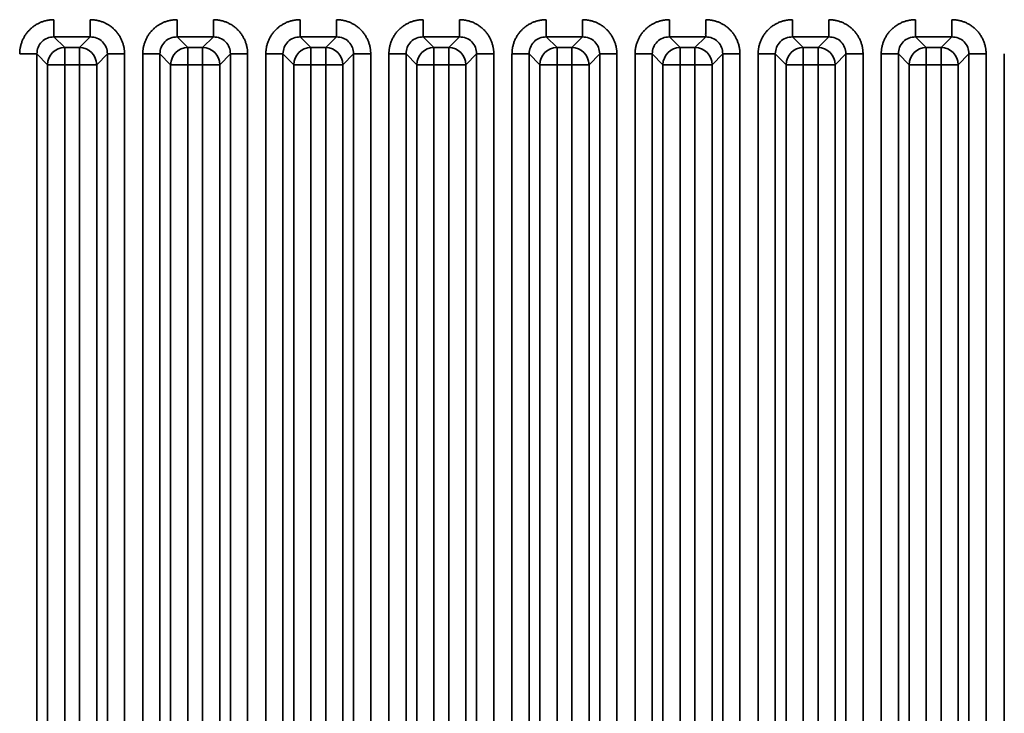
# Model space of a CAD drawing. Header units: millimetres. Extents: x 31 to 1647, y 187 to 975.
# Tile 112 of 151: x 1274 to 1314, y 662 to 690. Entities that reach past the tile are written whole.
import ezdxf

# ---------------------------------------------------------------- set-up
doc = ezdxf.new("R2010")
doc.units = ezdxf.units.MM
doc.layers.add('1', color=7, linetype='Continuous', true_color=0xffffff)
doc.styles.add('kanji2', font='simplex.shx', dxfattribs={"bigfont": 'bigfont.shx'})
doc.dimstyles.get("Standard").update_dxf_attribs({"dimtxt": 0.18, "dimasz": 0.18, "dimexe": 0.18, "dimexo": 0.0625, "dimgap": 0.09, "dimtad": 0, "dimtih": 1, "dimtoh": 1, "dimdec": 4, "dimzin": 0, "dimdsep": 46, "dimtxsty": 'Standard', "dimcen": 0.09, "dimadec": 0, "dimazin": 0, "dimtfac": 1, "dimtdec": 4, "dimtofl": 0, "dimtmove": 0, "dimatfit": 3, "dimfxl": 1, "dimtolj": 1, "dimtzin": 0, "dimarcsym": 0})

# ---------------------------------------------------------------- blocks, each defined once
blk = doc.blocks.new('_U13')
at = {"layer": '1', "color": 146, "lineweight": 13}
for p, q in [((1160.14034, 489.863674), (1160.14034, 794.404317)), ((1501.572678, 489.784801), (1501.572678, 794.404317)), ((1160.14034, 792.404317), (1163.140337, 793.208165)), ((1501.572678, 792.404317), (1498.572675, 793.208165)), ((1160.14034, 792.404317), (1501.572678, 792.404317)), ((1160.14034, 792.404317), (1163.140342, 791.600469)), ((1501.572678, 792.404317), (1498.572681, 791.600469))]:
    blk.add_line(p, q, dxfattribs=at)
at = {"layer": '1', "color": 146, "linetype": 'Continuous', "lineweight": 13, "insert": (1324.478493, 792.170809), "char_height": 3, "attachment_point": 7, "line_spacing_factor": 0.63253, "style": 'kanji2'}
blk.add_mtext('\\W0.9183;341.4', dxfattribs=at)
blk = doc.blocks.new('_Open')
at = {"color": 0, "linetype": 'ByBlock', "lineweight": -2}
for p, q in [((-1, 0.166667), (0, 0)), ((-1, -0.166667), (0, 0)), ((0, 0), (-1, 0))]:
    blk.add_line(p, q, dxfattribs=at)
blk = doc.blocks.new('_U14')
at = {"layer": '1', "color": 146, "lineweight": 13}
for p, q in [((1042.396509, 415.784238), (1042.396509, 818.404317)), ((1619.316509, 415.784238), (1619.316509, 818.404317)), ((1042.396509, 816.404317), (1045.396506, 817.208165)), ((1619.316509, 816.404317), (1616.316506, 817.208165)), ((1042.396509, 816.404317), (1619.316509, 816.404317)), ((1042.396509, 816.404317), (1045.396512, 815.600469)), ((1619.316509, 816.404317), (1616.316512, 815.600469))]:
    blk.add_line(p, q, dxfattribs=at)
at = {"layer": '1', "color": 146, "linetype": 'Continuous', "lineweight": 13, "insert": (1324.478493, 816.170809), "char_height": 3, "attachment_point": 7, "line_spacing_factor": 0.63253, "style": 'kanji2'}
blk.add_mtext('\\W0.9303;576.9', dxfattribs=at)
blk = doc.blocks.new('_U28')
at = {"layer": '1', "color": 146, "lineweight": 13}
for p, q in [((1619.316509, 703.864238), (966.892589, 703.864238)), ((968.892589, 703.864238), (968.088741, 700.864235)), ((968.892589, 703.864238), (968.892589, 415.784238)), ((968.892589, 703.864238), (969.696437, 700.864241)), ((968.892589, 415.784238), (968.088741, 418.784235)), ((968.892589, 415.784238), (969.696437, 418.784241)), ((1619.316509, 415.784238), (966.892589, 415.784238))]:
    blk.add_line(p, q, dxfattribs=at)
at = {"layer": '1', "color": 146, "linetype": 'Continuous', "lineweight": 13, "insert": (969.420097, 553.422222), "char_height": 3, "attachment_point": 7, "rotation": 90, "line_spacing_factor": 0.63253, "style": 'kanji2'}
blk.add_mtext('\\W0.9631;288.1', dxfattribs=at)

msp = doc.modelspace()

# ---------------------------------------------------------------- linework, layer by layer
at = {"layer": '1', "color": 18, "linetype": 'Continuous', "lineweight": 35}
for p, q in [((1275.1186, 689.3584), (1275.5544, 688.9226)), ((1276.5945, 689.3584), (1275.1186, 689.3584)), ((1276.1587, 688.9226), (1276.5945, 689.3584)), ((1280.1186, 689.3584), (1280.5544, 688.9226)), ((1281.5945, 689.3584), (1280.1186, 689.3584)), ((1281.1587, 688.9226), (1281.5945, 689.3584)), ((1285.1186, 689.3584), (1285.5544, 688.9226)), ((1286.5945, 689.3584), (1285.1186, 689.3584)), ((1286.1587, 688.9226), (1286.5945, 689.3584)), ((1290.1186, 689.3584), (1290.5544, 688.9226)), ((1291.5945, 689.3584), (1290.1186, 689.3584)), ((1291.1587, 688.9226), (1291.5945, 689.3584)), ((1295.1186, 689.3584), (1295.5544, 688.9226)), ((1296.5945, 689.3584), (1295.1186, 689.3584)), ((1296.1587, 688.9226), (1296.5945, 689.3584)), ((1300.1186, 689.3584), (1300.5544, 688.9226)), ((1301.5945, 689.3584), (1300.1186, 689.3584)), ((1301.1587, 688.9226), (1301.5945, 689.3584)), ((1305.1186, 689.3584), (1305.5544, 688.9226)), ((1306.5945, 689.3584), (1305.1186, 689.3584)), ((1306.1587, 688.9226), (1306.5945, 689.3584)), ((1310.1186, 689.3584), (1310.5544, 688.9226)), ((1311.5945, 689.3584), (1310.1186, 689.3584)), ((1311.1587, 688.9226), (1311.5945, 689.3584)), ((1275.5544, 688.9226), (1275.5544, 688.2264)), ((1275.5544, 688.9226), (1276.1587, 688.9226)), ((1276.1587, 688.9226), (1276.1587, 688.2264)), ((1280.5544, 688.9226), (1280.5544, 688.2264)), ((1280.5544, 688.9226), (1281.1587, 688.9226)), ((1281.1587, 688.9226), (1281.1587, 688.2264)), ((1285.5544, 688.9226), (1285.5544, 688.2264)), ((1285.5544, 688.9226), (1286.1587, 688.9226)), ((1286.1587, 688.9226), (1286.1587, 688.2264)), ((1290.5544, 688.9226), (1290.5544, 688.2264)), ((1290.5544, 688.9226), (1291.1587, 688.9226)), ((1291.1587, 688.9226), (1291.1587, 688.2264)), ((1295.5544, 688.9226), (1295.5544, 688.2264)), ((1295.5544, 688.9226), (1296.1587, 688.9226)), ((1296.1587, 688.9226), (1296.1587, 688.2264)), ((1300.5544, 688.9226), (1300.5544, 688.2264)), ((1300.5544, 688.9226), (1301.1587, 688.9226)), ((1301.1587, 688.9226), (1301.1587, 688.2264)), ((1305.5544, 688.9226), (1305.5544, 688.2264)), ((1305.5544, 688.9226), (1306.1587, 688.9226)), ((1306.1587, 688.9226), (1306.1587, 688.2264)), ((1310.5544, 688.9226), (1310.5544, 688.2264)), ((1310.5544, 688.9226), (1311.1587, 688.9226)), ((1311.1587, 688.9226), (1311.1587, 688.2264)), ((1274.8582, 688.2264), (1274.4224, 688.6622)), ((1274.4224, 688.6622), (1274.4224, 446.5863)), ((1277.2906, 688.6622), (1276.8548, 688.2264)), ((1277.2906, 446.5863), (1277.2906, 688.6622)), ((1277.9868, 688.6622), (1277.9868, 446.5863)), ((1278.7262, 446.5863), (1278.7262, 688.6622)), ((1279.8582, 688.2264), (1279.4224, 688.6622)), ((1279.4224, 688.6622), (1279.4224, 446.5863)), ((1282.2906, 688.6622), (1281.8548, 688.2264)), ((1282.2906, 446.5863), (1282.2906, 688.6622)), ((1282.9868, 688.6622), (1282.9868, 446.5863)), ((1283.7262, 446.5863), (1283.7262, 688.6622)), ((1284.8582, 688.2264), (1284.4224, 688.6622)), ((1284.4224, 688.6622), (1284.4224, 446.5863)), ((1287.2906, 688.6622), (1286.8548, 688.2264)), ((1287.2906, 446.5863), (1287.2906, 688.6622)), ((1287.9868, 688.6622), (1287.9868, 446.5863)), ((1288.7262, 446.5863), (1288.7262, 688.6622)), ((1289.8582, 688.2264), (1289.4224, 688.6622)), ((1289.4224, 688.6622), (1289.4224, 446.5863)), ((1292.2906, 688.6622), (1291.8548, 688.2264)), ((1292.2906, 446.5863), (1292.2906, 688.6622)), ((1292.9868, 688.6622), (1292.9868, 446.5863)), ((1293.7262, 446.5863), (1293.7262, 688.6622)), ((1294.8582, 688.2264), (1294.4224, 688.6622)), ((1294.4224, 688.6622), (1294.4224, 446.5863)), ((1297.2906, 688.6622), (1296.8548, 688.2264)), ((1297.2906, 446.5863), (1297.2906, 688.6622)), ((1297.9868, 688.6622), (1297.9868, 446.5863)), ((1298.7262, 647.9183), (1298.7262, 688.6622)), ((1299.8582, 688.2264), (1299.4224, 688.6622)), ((1299.4224, 688.6622), (1299.4224, 647.9183)), ((1302.2906, 688.6622), (1301.8548, 688.2264)), ((1302.2906, 647.9168), (1302.2906, 688.6622)), ((1302.9868, 688.6622), (1302.9868, 647.9168)), ((1303.7262, 647.9131), (1303.7262, 688.6622)), ((1304.8582, 688.2264), (1304.4224, 688.6622)), ((1304.4224, 688.6622), (1304.4224, 647.9131)), ((1307.2906, 688.6622), (1306.8548, 688.2264)), ((1307.2906, 647.9116), (1307.2906, 688.6622)), ((1307.9868, 688.6622), (1307.9868, 647.9116)), ((1308.7262, 647.9079), (1308.7262, 688.6622)), ((1309.8582, 688.2264), (1309.4224, 688.6622)), ((1309.4224, 688.6622), (1309.4224, 647.9079)), ((1312.2906, 688.6622), (1311.8548, 688.2264)), ((1312.2906, 647.9064), (1312.2906, 688.6622)), ((1312.9868, 688.6622), (1312.9868, 647.9064)), ((1313.7262, 647.9027), (1313.7262, 688.6622)), ((1275.5544, 688.2264), (1274.8582, 688.2264)), ((1274.8582, 447.0221), (1274.8582, 688.2264)), ((1275.5544, 688.2264), (1275.5544, 447.0221)), ((1276.1587, 688.2264), (1275.5544, 688.2264)), ((1276.1587, 447.0221), (1276.1587, 688.2264)), ((1276.8548, 688.2264), (1276.1587, 688.2264)), ((1276.8548, 688.2264), (1276.8548, 447.0221)), ((1280.5544, 688.2264), (1279.8582, 688.2264)), ((1279.8582, 447.0221), (1279.8582, 688.2264)), ((1280.5544, 688.2264), (1280.5544, 447.0221)), ((1281.1587, 688.2264), (1280.5544, 688.2264)), ((1281.1587, 447.0221), (1281.1587, 688.2264)), ((1281.8548, 688.2264), (1281.1587, 688.2264)), ((1281.8548, 688.2264), (1281.8548, 447.0221)), ((1285.5544, 688.2264), (1284.8582, 688.2264)), ((1284.8582, 447.0221), (1284.8582, 688.2264)), ((1285.5544, 688.2264), (1285.5544, 447.0221)), ((1286.1587, 688.2264), (1285.5544, 688.2264)), ((1286.8548, 688.2264), (1286.1587, 688.2264)), ((1286.1587, 447.0221), (1286.1587, 688.2264)), ((1286.8548, 688.2264), (1286.8548, 447.0221)), ((1290.5544, 688.2264), (1289.8582, 688.2264)), ((1289.8582, 447.0221), (1289.8582, 688.2264)), ((1290.5544, 688.2264), (1290.5544, 447.0221)), ((1291.1587, 688.2264), (1290.5544, 688.2264)), ((1291.8548, 688.2264), (1291.1587, 688.2264)), ((1291.1587, 447.0221), (1291.1587, 688.2264)), ((1291.8548, 688.2264), (1291.8548, 447.0221)), ((1295.5544, 688.2264), (1294.8582, 688.2264)), ((1294.8582, 447.0221), (1294.8582, 688.2264)), ((1295.5544, 688.2264), (1295.5544, 447.0221)), ((1296.1587, 688.2264), (1295.5544, 688.2264)), ((1296.8548, 688.2264), (1296.1587, 688.2264)), ((1296.1587, 447.0221), (1296.1587, 688.2264)), ((1296.8548, 688.2264), (1296.8548, 447.0221)), ((1300.5544, 688.2264), (1299.8582, 688.2264)), ((1299.8582, 648.3536), (1299.8582, 688.2264)), ((1301.1587, 688.2264), (1300.5544, 688.2264)), ((1300.5544, 688.2264), (1300.5544, 648.3536)), ((1301.8548, 688.2264), (1301.1587, 688.2264)), ((1301.1587, 648.353), (1301.1587, 688.2264)), ((1301.8548, 688.2264), (1301.8548, 648.353)), ((1305.5544, 688.2264), (1304.8582, 688.2264)), ((1304.8582, 648.3484), (1304.8582, 688.2264)), ((1305.5544, 688.2264), (1305.5544, 648.3484)), ((1306.1587, 688.2264), (1305.5544, 688.2264)), ((1306.8548, 688.2264), (1306.1587, 688.2264)), ((1306.1587, 648.3478), (1306.1587, 688.2264)), ((1306.8548, 688.2264), (1306.8548, 648.3478)), ((1310.5544, 688.2264), (1309.8582, 688.2264)), ((1309.8582, 648.3432), (1309.8582, 688.2264)), ((1310.5544, 688.2264), (1310.5544, 648.3432)), ((1311.1587, 688.2264), (1310.5544, 688.2264)), ((1311.8548, 688.2264), (1311.1587, 688.2264)), ((1311.1587, 648.3426), (1311.1587, 688.2264)), ((1311.8548, 688.2264), (1311.8548, 648.3426))]:
    msp.add_line(p, q, dxfattribs=at)
for centre, major_axis in [((1275.5544, 688.2264), (0.495, 0.495)), ((1276.1587, 688.2264), (0.495, -0.495)), ((1280.5544, 688.2264), (0.495, 0.495)), ((1281.1587, 688.2264), (0.495, -0.495)), ((1285.5544, 688.2264), (0.495, 0.495)), ((1286.1587, 688.2264), (0.495, -0.495)), ((1290.5544, 688.2264), (0.495, 0.495)), ((1291.1587, 688.2264), (0.495, -0.495)), ((1295.5544, 688.2264), (0.495, 0.495)), ((1296.1587, 688.2264), (0.495, -0.495)), ((1300.5544, 688.2264), (0.495, 0.495)), ((1301.1587, 688.2264), (0.495, -0.495)), ((1305.5544, 688.2264), (0.495, 0.495)), ((1306.1587, 688.2264), (0.495, -0.495)), ((1310.5544, 688.2264), (0.495, 0.495)), ((1311.1587, 688.2264), (0.495, -0.495))]:
    msp.add_ellipse(centre, major_axis=major_axis, ratio=0.989133, start_param=0.7908614, end_param=2.3507313, dxfattribs=at)
for points in [[(1273.7262, 688.6622), (1273.7262, 688.9399), (1273.9373, 689.4516), (1274.3281, 689.8428), (1274.8403, 690.0545), (1275.1186, 690.0545)], [(1276.5945, 690.0545), (1276.8722, 690.0545), (1277.3839, 689.8435), (1277.7751, 689.4526), (1277.9868, 688.9405), (1277.9868, 688.6622)], [(1278.7262, 688.6622), (1278.7262, 688.9399), (1278.9373, 689.4516), (1279.3281, 689.8428), (1279.8403, 690.0545), (1280.1186, 690.0545)], [(1281.5945, 690.0545), (1281.8722, 690.0545), (1282.3839, 689.8435), (1282.7751, 689.4526), (1282.9868, 688.9405), (1282.9868, 688.6622)], [(1283.7262, 688.6622), (1283.7262, 688.9399), (1283.9373, 689.4516), (1284.3281, 689.8428), (1284.8403, 690.0545), (1285.1186, 690.0545)], [(1286.5945, 690.0545), (1286.8722, 690.0545), (1287.3839, 689.8435), (1287.7751, 689.4526), (1287.9868, 688.9405), (1287.9868, 688.6622)], [(1288.7262, 688.6622), (1288.7262, 688.9399), (1288.9373, 689.4516), (1289.3281, 689.8428), (1289.8403, 690.0545), (1290.1186, 690.0545)], [(1291.5945, 690.0545), (1291.8722, 690.0545), (1292.3839, 689.8435), (1292.7751, 689.4526), (1292.9868, 688.9405), (1292.9868, 688.6622)], [(1293.7262, 688.6622), (1293.7262, 688.9399), (1293.9373, 689.4516), (1294.3281, 689.8428), (1294.8403, 690.0545), (1295.1186, 690.0545)], [(1296.5945, 690.0545), (1296.8722, 690.0545), (1297.3839, 689.8435), (1297.7751, 689.4526), (1297.9868, 688.9405), (1297.9868, 688.6622)], [(1298.7262, 688.6622), (1298.7262, 688.9399), (1298.9373, 689.4516), (1299.3281, 689.8428), (1299.8403, 690.0545), (1300.1186, 690.0545)], [(1301.5945, 690.0545), (1301.8722, 690.0545), (1302.3839, 689.8435), (1302.7751, 689.4526), (1302.9868, 688.9405), (1302.9868, 688.6622)], [(1303.7262, 688.6622), (1303.7262, 688.9399), (1303.9373, 689.4516), (1304.3281, 689.8428), (1304.8403, 690.0545), (1305.1186, 690.0545)], [(1306.5945, 690.0545), (1306.8722, 690.0545), (1307.3839, 689.8435), (1307.7751, 689.4526), (1307.9868, 688.9405), (1307.9868, 688.6622)], [(1308.7262, 688.6622), (1308.7262, 688.9399), (1308.9373, 689.4516), (1309.3281, 689.8428), (1309.8403, 690.0545), (1310.1186, 690.0545)], [(1311.5945, 690.0545), (1311.8722, 690.0545), (1312.3839, 689.8435), (1312.7751, 689.4526), (1312.9868, 688.9405), (1312.9868, 688.6622)]]:
    msp.add_open_spline(points, degree=2, dxfattribs=at)
for points, knots in [([(1275.1186, 690.0545), (1275.1186, 690.0118), (1275.1186, 689.969), (1275.1186, 689.8849), (1275.1186, 689.8436), (1275.1186, 689.7637), (1275.1186, 689.7252), (1275.1186, 689.6523), (1275.1186, 689.6179), (1275.1186, 689.5544), (1275.1186, 689.5252), (1275.1186, 689.4731), (1275.1186, 689.4502), (1275.1186, 689.4114), (1275.1186, 689.3955), (1275.1186, 689.3712), (1275.1186, 689.3628), (1275.1186, 689.3584)], [0, 0, 0, 0, 0.125, 0.125, 0.25, 0.25, 0.375, 0.375, 0.5, 0.5, 0.625, 0.625, 0.75, 0.75, 0.875, 0.875, 1, 1, 1, 1]), ([(1276.5945, 690.0545), (1276.5945, 690.0118), (1276.5944, 689.969), (1276.5944, 689.885), (1276.5943, 689.8437), (1276.5942, 689.7638), (1276.5942, 689.7253), (1276.5941, 689.6524), (1276.5941, 689.618), (1276.594, 689.5546), (1276.594, 689.5254), (1276.5939, 689.4735), (1276.5939, 689.4506), (1276.594, 689.412), (1276.594, 689.3962), (1276.5942, 689.3721), (1276.5943, 689.3638), (1276.5945, 689.3595)], [0, 0, 0, 0, 0.125, 0.125, 0.25, 0.25, 0.375, 0.375, 0.5, 0.5, 0.625, 0.625, 0.75, 0.75, 0.875, 0.875, 1, 1, 1, 1]), ([(1280.1186, 690.0545), (1280.1186, 690.0118), (1280.1186, 689.969), (1280.1186, 689.8849), (1280.1186, 689.8436), (1280.1186, 689.7637), (1280.1186, 689.7252), (1280.1186, 689.6523), (1280.1186, 689.6179), (1280.1186, 689.5544), (1280.1186, 689.5252), (1280.1186, 689.4731), (1280.1186, 689.4502), (1280.1186, 689.4114), (1280.1186, 689.3955), (1280.1186, 689.3712), (1280.1186, 689.3628), (1280.1186, 689.3584)], [0, 0, 0, 0, 0.125, 0.125, 0.25, 0.25, 0.375, 0.375, 0.5, 0.5, 0.625, 0.625, 0.75, 0.75, 0.875, 0.875, 1, 1, 1, 1]), ([(1281.5945, 690.0545), (1281.5945, 690.0118), (1281.5944, 689.969), (1281.5944, 689.885), (1281.5943, 689.8437), (1281.5942, 689.7638), (1281.5942, 689.7253), (1281.5941, 689.6524), (1281.5941, 689.618), (1281.594, 689.5546), (1281.594, 689.5254), (1281.5939, 689.4735), (1281.5939, 689.4506), (1281.594, 689.412), (1281.594, 689.3962), (1281.5942, 689.3721), (1281.5943, 689.3638), (1281.5945, 689.3595)], [0, 0, 0, 0, 0.125, 0.125, 0.25, 0.25, 0.375, 0.375, 0.5, 0.5, 0.625, 0.625, 0.75, 0.75, 0.875, 0.875, 1, 1, 1, 1]), ([(1285.1186, 690.0545), (1285.1186, 690.0118), (1285.1186, 689.969), (1285.1186, 689.8849), (1285.1186, 689.8436), (1285.1186, 689.7637), (1285.1186, 689.7252), (1285.1186, 689.6523), (1285.1186, 689.6179), (1285.1186, 689.5544), (1285.1186, 689.5252), (1285.1186, 689.4731), (1285.1186, 689.4502), (1285.1186, 689.4114), (1285.1186, 689.3955), (1285.1186, 689.3712), (1285.1186, 689.3628), (1285.1186, 689.3584)], [0, 0, 0, 0, 0.125, 0.125, 0.25, 0.25, 0.375, 0.375, 0.5, 0.5, 0.625, 0.625, 0.75, 0.75, 0.875, 0.875, 1, 1, 1, 1]), ([(1286.5945, 690.0545), (1286.5945, 690.0118), (1286.5944, 689.969), (1286.5944, 689.885), (1286.5943, 689.8437), (1286.5942, 689.7638), (1286.5942, 689.7253), (1286.5941, 689.6524), (1286.5941, 689.618), (1286.594, 689.5546), (1286.594, 689.5254), (1286.5939, 689.4735), (1286.5939, 689.4506), (1286.594, 689.412), (1286.594, 689.3962), (1286.5942, 689.3721), (1286.5943, 689.3638), (1286.5945, 689.3595)], [0, 0, 0, 0, 0.125, 0.125, 0.25, 0.25, 0.375, 0.375, 0.5, 0.5, 0.625, 0.625, 0.75, 0.75, 0.875, 0.875, 1, 1, 1, 1]), ([(1290.1186, 690.0545), (1290.1186, 690.0118), (1290.1186, 689.969), (1290.1186, 689.8849), (1290.1186, 689.8436), (1290.1186, 689.7637), (1290.1186, 689.7252), (1290.1186, 689.6523), (1290.1186, 689.6179), (1290.1186, 689.5544), (1290.1186, 689.5252), (1290.1186, 689.4731), (1290.1186, 689.4502), (1290.1186, 689.4114), (1290.1186, 689.3955), (1290.1186, 689.3712), (1290.1186, 689.3628), (1290.1186, 689.3584)], [0, 0, 0, 0, 0.125, 0.125, 0.25, 0.25, 0.375, 0.375, 0.5, 0.5, 0.625, 0.625, 0.75, 0.75, 0.875, 0.875, 1, 1, 1, 1]), ([(1291.5945, 690.0545), (1291.5945, 690.0118), (1291.5944, 689.969), (1291.5944, 689.885), (1291.5943, 689.8437), (1291.5942, 689.7638), (1291.5942, 689.7253), (1291.5941, 689.6524), (1291.5941, 689.618), (1291.594, 689.5546), (1291.594, 689.5254), (1291.5939, 689.4735), (1291.5939, 689.4506), (1291.594, 689.412), (1291.594, 689.3962), (1291.5942, 689.3721), (1291.5943, 689.3638), (1291.5945, 689.3595)], [0, 0, 0, 0, 0.125, 0.125, 0.25, 0.25, 0.375, 0.375, 0.5, 0.5, 0.625, 0.625, 0.75, 0.75, 0.875, 0.875, 1, 1, 1, 1]), ([(1295.1186, 690.0545), (1295.1186, 690.0118), (1295.1186, 689.969), (1295.1186, 689.8849), (1295.1186, 689.8436), (1295.1186, 689.7637), (1295.1186, 689.7252), (1295.1186, 689.6523), (1295.1186, 689.6179), (1295.1186, 689.5544), (1295.1186, 689.5252), (1295.1186, 689.4731), (1295.1186, 689.4502), (1295.1186, 689.4114), (1295.1186, 689.3955), (1295.1186, 689.3712), (1295.1186, 689.3628), (1295.1186, 689.3584)], [0, 0, 0, 0, 0.125, 0.125, 0.25, 0.25, 0.375, 0.375, 0.5, 0.5, 0.625, 0.625, 0.75, 0.75, 0.875, 0.875, 1, 1, 1, 1]), ([(1296.5945, 690.0545), (1296.5945, 690.0118), (1296.5944, 689.969), (1296.5944, 689.885), (1296.5943, 689.8437), (1296.5942, 689.7638), (1296.5942, 689.7253), (1296.5941, 689.6524), (1296.5941, 689.618), (1296.594, 689.5546), (1296.594, 689.5254), (1296.5939, 689.4735), (1296.5939, 689.4506), (1296.594, 689.412), (1296.594, 689.3962), (1296.5942, 689.3721), (1296.5943, 689.3638), (1296.5945, 689.3595)], [0, 0, 0, 0, 0.125, 0.125, 0.25, 0.25, 0.375, 0.375, 0.5, 0.5, 0.625, 0.625, 0.75, 0.75, 0.875, 0.875, 1, 1, 1, 1]), ([(1300.1186, 690.0545), (1300.1186, 690.0118), (1300.1186, 689.969), (1300.1186, 689.8849), (1300.1186, 689.8436), (1300.1186, 689.7637), (1300.1186, 689.7252), (1300.1186, 689.6523), (1300.1186, 689.6179), (1300.1186, 689.5544), (1300.1186, 689.5252), (1300.1186, 689.4731), (1300.1186, 689.4502), (1300.1186, 689.4114), (1300.1186, 689.3955), (1300.1186, 689.3712), (1300.1186, 689.3628), (1300.1186, 689.3584)], [0, 0, 0, 0, 0.125, 0.125, 0.25, 0.25, 0.375, 0.375, 0.5, 0.5, 0.625, 0.625, 0.75, 0.75, 0.875, 0.875, 1, 1, 1, 1]), ([(1301.5945, 690.0545), (1301.5945, 690.0118), (1301.5944, 689.969), (1301.5944, 689.885), (1301.5943, 689.8437), (1301.5942, 689.7638), (1301.5942, 689.7253), (1301.5941, 689.6524), (1301.5941, 689.618), (1301.594, 689.5546), (1301.594, 689.5254), (1301.5939, 689.4735), (1301.5939, 689.4506), (1301.594, 689.412), (1301.594, 689.3962), (1301.5942, 689.3721), (1301.5943, 689.3638), (1301.5945, 689.3595)], [0, 0, 0, 0, 0.125, 0.125, 0.25, 0.25, 0.375, 0.375, 0.5, 0.5, 0.625, 0.625, 0.75, 0.75, 0.875, 0.875, 1, 1, 1, 1]), ([(1305.1186, 690.0545), (1305.1186, 690.0118), (1305.1186, 689.969), (1305.1186, 689.8849), (1305.1186, 689.8436), (1305.1186, 689.7637), (1305.1186, 689.7252), (1305.1186, 689.6523), (1305.1186, 689.6179), (1305.1186, 689.5544), (1305.1186, 689.5252), (1305.1186, 689.4731), (1305.1186, 689.4502), (1305.1186, 689.4114), (1305.1186, 689.3955), (1305.1186, 689.3712), (1305.1186, 689.3628), (1305.1186, 689.3584)], [0, 0, 0, 0, 0.125, 0.125, 0.25, 0.25, 0.375, 0.375, 0.5, 0.5, 0.625, 0.625, 0.75, 0.75, 0.875, 0.875, 1, 1, 1, 1]), ([(1306.5945, 690.0545), (1306.5945, 690.0118), (1306.5944, 689.969), (1306.5944, 689.885), (1306.5943, 689.8437), (1306.5942, 689.7638), (1306.5942, 689.7253), (1306.5941, 689.6524), (1306.5941, 689.618), (1306.594, 689.5546), (1306.594, 689.5254), (1306.5939, 689.4735), (1306.5939, 689.4506), (1306.594, 689.412), (1306.594, 689.3962), (1306.5942, 689.3721), (1306.5943, 689.3638), (1306.5945, 689.3595)], [0, 0, 0, 0, 0.125, 0.125, 0.25, 0.25, 0.375, 0.375, 0.5, 0.5, 0.625, 0.625, 0.75, 0.75, 0.875, 0.875, 1, 1, 1, 1]), ([(1310.1186, 690.0545), (1310.1186, 690.0118), (1310.1186, 689.969), (1310.1186, 689.8849), (1310.1186, 689.8436), (1310.1186, 689.7637), (1310.1186, 689.7252), (1310.1186, 689.6523), (1310.1186, 689.6179), (1310.1186, 689.5544), (1310.1186, 689.5252), (1310.1186, 689.4731), (1310.1186, 689.4502), (1310.1186, 689.4114), (1310.1186, 689.3955), (1310.1186, 689.3712), (1310.1186, 689.3628), (1310.1186, 689.3584)], [0, 0, 0, 0, 0.125, 0.125, 0.25, 0.25, 0.375, 0.375, 0.5, 0.5, 0.625, 0.625, 0.75, 0.75, 0.875, 0.875, 1, 1, 1, 1]), ([(1311.5945, 690.0545), (1311.5945, 690.0118), (1311.5944, 689.969), (1311.5944, 689.885), (1311.5943, 689.8437), (1311.5942, 689.7638), (1311.5942, 689.7253), (1311.5941, 689.6524), (1311.5941, 689.618), (1311.594, 689.5546), (1311.594, 689.5254), (1311.5939, 689.4735), (1311.5939, 689.4506), (1311.594, 689.412), (1311.594, 689.3962), (1311.5942, 689.3721), (1311.5943, 689.3638), (1311.5945, 689.3595)], [0, 0, 0, 0, 0.125, 0.125, 0.25, 0.25, 0.375, 0.375, 0.5, 0.5, 0.625, 0.625, 0.75, 0.75, 0.875, 0.875, 1, 1, 1, 1]), ([(1275.1186, 689.3584), (1275.0265, 689.3489), (1274.8434, 689.3301), (1274.6111, 689.1696), (1274.4507, 688.9374), (1274.4319, 688.7543), (1274.4224, 688.6622)], [0, 0, 0, 0, 0.2513614, 0.5, 0.7486386, 1, 1, 1, 1]), ([(1277.2906, 688.6622), (1277.2812, 688.7543), (1277.2623, 688.9374), (1277.1019, 689.1696), (1276.8697, 689.3301), (1276.6865, 689.3489), (1276.5945, 689.3584)], [0, 0, 0, 0, 0.2513614, 0.5, 0.7486386, 1, 1, 1, 1]), ([(1280.1186, 689.3584), (1280.0265, 689.3489), (1279.8434, 689.3301), (1279.6111, 689.1696), (1279.4507, 688.9374), (1279.4319, 688.7543), (1279.4224, 688.6622)], [0, 0, 0, 0, 0.2513614, 0.5, 0.7486386, 1, 1, 1, 1]), ([(1282.2906, 688.6622), (1282.2812, 688.7543), (1282.2623, 688.9374), (1282.1019, 689.1696), (1281.8697, 689.3301), (1281.6865, 689.3489), (1281.5945, 689.3584)], [0, 0, 0, 0, 0.2513614, 0.5, 0.7486386, 1, 1, 1, 1]), ([(1285.1186, 689.3584), (1285.0265, 689.3489), (1284.8434, 689.3301), (1284.6111, 689.1696), (1284.4507, 688.9374), (1284.4319, 688.7543), (1284.4224, 688.6622)], [0, 0, 0, 0, 0.2513614, 0.5, 0.7486386, 1, 1, 1, 1]), ([(1287.2906, 688.6622), (1287.2812, 688.7543), (1287.2623, 688.9374), (1287.1019, 689.1696), (1286.8697, 689.3301), (1286.6865, 689.3489), (1286.5945, 689.3584)], [0, 0, 0, 0, 0.2513614, 0.5, 0.7486386, 1, 1, 1, 1]), ([(1290.1186, 689.3584), (1290.0265, 689.3489), (1289.8434, 689.3301), (1289.6111, 689.1696), (1289.4507, 688.9374), (1289.4319, 688.7543), (1289.4224, 688.6622)], [0, 0, 0, 0, 0.2513614, 0.5, 0.7486386, 1, 1, 1, 1]), ([(1292.2906, 688.6622), (1292.2812, 688.7543), (1292.2623, 688.9374), (1292.1019, 689.1696), (1291.8697, 689.3301), (1291.6865, 689.3489), (1291.5945, 689.3584)], [0, 0, 0, 0, 0.2513614, 0.5, 0.7486386, 1, 1, 1, 1]), ([(1295.1186, 689.3584), (1295.0265, 689.3489), (1294.8434, 689.3301), (1294.6111, 689.1696), (1294.4507, 688.9374), (1294.4319, 688.7543), (1294.4224, 688.6622)], [0, 0, 0, 0, 0.2513614, 0.5, 0.7486386, 1, 1, 1, 1]), ([(1297.2906, 688.6622), (1297.2812, 688.7543), (1297.2623, 688.9374), (1297.1019, 689.1696), (1296.8697, 689.3301), (1296.6865, 689.3489), (1296.5945, 689.3584)], [0, 0, 0, 0, 0.2513614, 0.5, 0.7486386, 1, 1, 1, 1]), ([(1300.1186, 689.3584), (1300.0265, 689.3489), (1299.8434, 689.3301), (1299.6111, 689.1696), (1299.4507, 688.9374), (1299.4319, 688.7543), (1299.4224, 688.6622)], [0, 0, 0, 0, 0.2513614, 0.5, 0.7486386, 1, 1, 1, 1]), ([(1302.2906, 688.6622), (1302.2812, 688.7543), (1302.2623, 688.9374), (1302.1019, 689.1696), (1301.8697, 689.3301), (1301.6865, 689.3489), (1301.5945, 689.3584)], [0, 0, 0, 0, 0.2513614, 0.5, 0.7486386, 1, 1, 1, 1]), ([(1305.1186, 689.3584), (1305.0265, 689.3489), (1304.8434, 689.3301), (1304.6111, 689.1696), (1304.4507, 688.9374), (1304.4319, 688.7543), (1304.4224, 688.6622)], [0, 0, 0, 0, 0.2513614, 0.5, 0.7486386, 1, 1, 1, 1]), ([(1307.2906, 688.6622), (1307.2812, 688.7543), (1307.2623, 688.9374), (1307.1019, 689.1696), (1306.8697, 689.3301), (1306.6865, 689.3489), (1306.5945, 689.3584)], [0, 0, 0, 0, 0.2513614, 0.5, 0.7486386, 1, 1, 1, 1]), ([(1310.1186, 689.3584), (1310.0265, 689.3489), (1309.8434, 689.3301), (1309.6111, 689.1696), (1309.4507, 688.9374), (1309.4319, 688.7543), (1309.4224, 688.6622)], [0, 0, 0, 0, 0.2513614, 0.5, 0.7486386, 1, 1, 1, 1]), ([(1312.2906, 688.6622), (1312.2812, 688.7543), (1312.2623, 688.9374), (1312.1019, 689.1696), (1311.8697, 689.3301), (1311.6865, 689.3489), (1311.5945, 689.3584)], [0, 0, 0, 0, 0.2513614, 0.5, 0.7486386, 1, 1, 1, 1]), ([(1273.7262, 688.6622), (1273.769, 688.6622), (1273.8117, 688.6622), (1273.8958, 688.6621), (1273.9371, 688.6621), (1274.0169, 688.662), (1274.0554, 688.6619), (1274.1283, 688.6618), (1274.1627, 688.6618), (1274.2262, 688.6617), (1274.2553, 688.6617), (1274.3073, 688.6617), (1274.3301, 688.6617), (1274.3688, 688.6617), (1274.3846, 688.6618), (1274.4087, 688.6619), (1274.4169, 688.6621), (1274.4212, 688.6622)], [0, 0, 0, 0, 0.125, 0.125, 0.25, 0.25, 0.375, 0.375, 0.5, 0.5, 0.625, 0.625, 0.75, 0.75, 0.875, 0.875, 1, 1, 1, 1]), ([(1277.2918, 688.6622), (1277.2961, 688.6621), (1277.3044, 688.6619), (1277.3284, 688.6618), (1277.3442, 688.6617), (1277.3829, 688.6617), (1277.4058, 688.6617), (1277.4577, 688.6617), (1277.4868, 688.6617), (1277.5503, 688.6618), (1277.5847, 688.6618), (1277.6576, 688.6619), (1277.6961, 688.662), (1277.7759, 688.6621), (1277.8172, 688.6621), (1277.9013, 688.6622), (1277.9441, 688.6622), (1277.9868, 688.6622)], [0, 0, 0, 0, 0.125, 0.125, 0.25, 0.25, 0.375, 0.375, 0.5, 0.5, 0.625, 0.625, 0.75, 0.75, 0.875, 0.875, 1, 1, 1, 1]), ([(1278.7262, 688.6622), (1278.769, 688.6622), (1278.8117, 688.6622), (1278.8958, 688.6621), (1278.9371, 688.6621), (1279.0169, 688.662), (1279.0554, 688.6619), (1279.1283, 688.6618), (1279.1627, 688.6618), (1279.2262, 688.6617), (1279.2553, 688.6617), (1279.3073, 688.6617), (1279.3301, 688.6617), (1279.3688, 688.6617), (1279.3846, 688.6618), (1279.4087, 688.6619), (1279.4169, 688.6621), (1279.4212, 688.6622)], [0, 0, 0, 0, 0.125, 0.125, 0.25, 0.25, 0.375, 0.375, 0.5, 0.5, 0.625, 0.625, 0.75, 0.75, 0.875, 0.875, 1, 1, 1, 1]), ([(1282.2918, 688.6622), (1282.2961, 688.6621), (1282.3044, 688.6619), (1282.3284, 688.6618), (1282.3442, 688.6617), (1282.3829, 688.6617), (1282.4058, 688.6617), (1282.4577, 688.6617), (1282.4868, 688.6617), (1282.5503, 688.6618), (1282.5847, 688.6618), (1282.6576, 688.6619), (1282.6961, 688.662), (1282.7759, 688.6621), (1282.8172, 688.6621), (1282.9013, 688.6622), (1282.9441, 688.6622), (1282.9868, 688.6622)], [0, 0, 0, 0, 0.125, 0.125, 0.25, 0.25, 0.375, 0.375, 0.5, 0.5, 0.625, 0.625, 0.75, 0.75, 0.875, 0.875, 1, 1, 1, 1]), ([(1283.7262, 688.6622), (1283.769, 688.6622), (1283.8117, 688.6622), (1283.8958, 688.6621), (1283.9371, 688.6621), (1284.0169, 688.662), (1284.0554, 688.6619), (1284.1283, 688.6618), (1284.1627, 688.6618), (1284.2262, 688.6617), (1284.2553, 688.6617), (1284.3073, 688.6617), (1284.3301, 688.6617), (1284.3688, 688.6617), (1284.3846, 688.6618), (1284.4087, 688.6619), (1284.4169, 688.6621), (1284.4212, 688.6622)], [0, 0, 0, 0, 0.125, 0.125, 0.25, 0.25, 0.375, 0.375, 0.5, 0.5, 0.625, 0.625, 0.75, 0.75, 0.875, 0.875, 1, 1, 1, 1]), ([(1287.2918, 688.6622), (1287.2961, 688.6621), (1287.3044, 688.6619), (1287.3284, 688.6618), (1287.3442, 688.6617), (1287.3829, 688.6617), (1287.4058, 688.6617), (1287.4577, 688.6617), (1287.4868, 688.6617), (1287.5503, 688.6618), (1287.5847, 688.6618), (1287.6576, 688.6619), (1287.6961, 688.662), (1287.7759, 688.6621), (1287.8172, 688.6621), (1287.9013, 688.6622), (1287.9441, 688.6622), (1287.9868, 688.6622)], [0, 0, 0, 0, 0.125, 0.125, 0.25, 0.25, 0.375, 0.375, 0.5, 0.5, 0.625, 0.625, 0.75, 0.75, 0.875, 0.875, 1, 1, 1, 1]), ([(1288.7262, 688.6622), (1288.769, 688.6622), (1288.8117, 688.6622), (1288.8958, 688.6621), (1288.9371, 688.6621), (1289.0169, 688.662), (1289.0554, 688.6619), (1289.1283, 688.6618), (1289.1627, 688.6618), (1289.2262, 688.6617), (1289.2553, 688.6617), (1289.3073, 688.6617), (1289.3301, 688.6617), (1289.3688, 688.6617), (1289.3846, 688.6618), (1289.4087, 688.6619), (1289.4169, 688.6621), (1289.4212, 688.6622)], [0, 0, 0, 0, 0.125, 0.125, 0.25, 0.25, 0.375, 0.375, 0.5, 0.5, 0.625, 0.625, 0.75, 0.75, 0.875, 0.875, 1, 1, 1, 1]), ([(1292.2918, 688.6622), (1292.2961, 688.6621), (1292.3044, 688.6619), (1292.3284, 688.6618), (1292.3442, 688.6617), (1292.3829, 688.6617), (1292.4058, 688.6617), (1292.4577, 688.6617), (1292.4868, 688.6617), (1292.5503, 688.6618), (1292.5847, 688.6618), (1292.6576, 688.6619), (1292.6961, 688.662), (1292.7759, 688.6621), (1292.8172, 688.6621), (1292.9013, 688.6622), (1292.9441, 688.6622), (1292.9868, 688.6622)], [0, 0, 0, 0, 0.125, 0.125, 0.25, 0.25, 0.375, 0.375, 0.5, 0.5, 0.625, 0.625, 0.75, 0.75, 0.875, 0.875, 1, 1, 1, 1]), ([(1293.7262, 688.6622), (1293.769, 688.6622), (1293.8117, 688.6622), (1293.8958, 688.6621), (1293.9371, 688.6621), (1294.0169, 688.662), (1294.0554, 688.6619), (1294.1283, 688.6618), (1294.1627, 688.6618), (1294.2262, 688.6617), (1294.2553, 688.6617), (1294.3073, 688.6617), (1294.3301, 688.6617), (1294.3688, 688.6617), (1294.3846, 688.6618), (1294.4087, 688.6619), (1294.4169, 688.6621), (1294.4212, 688.6622)], [0, 0, 0, 0, 0.125, 0.125, 0.25, 0.25, 0.375, 0.375, 0.5, 0.5, 0.625, 0.625, 0.75, 0.75, 0.875, 0.875, 1, 1, 1, 1]), ([(1297.2918, 688.6622), (1297.2961, 688.6621), (1297.3044, 688.6619), (1297.3284, 688.6618), (1297.3442, 688.6617), (1297.3829, 688.6617), (1297.4058, 688.6617), (1297.4577, 688.6617), (1297.4868, 688.6617), (1297.5503, 688.6618), (1297.5847, 688.6618), (1297.6576, 688.6619), (1297.6961, 688.662), (1297.7759, 688.6621), (1297.8172, 688.6621), (1297.9013, 688.6622), (1297.9441, 688.6622), (1297.9868, 688.6622)], [0, 0, 0, 0, 0.125, 0.125, 0.25, 0.25, 0.375, 0.375, 0.5, 0.5, 0.625, 0.625, 0.75, 0.75, 0.875, 0.875, 1, 1, 1, 1]), ([(1298.7262, 688.6622), (1298.769, 688.6622), (1298.8117, 688.6622), (1298.8958, 688.6621), (1298.9371, 688.6621), (1299.0169, 688.662), (1299.0554, 688.6619), (1299.1283, 688.6618), (1299.1627, 688.6618), (1299.2262, 688.6617), (1299.2553, 688.6617), (1299.3073, 688.6617), (1299.3301, 688.6617), (1299.3688, 688.6617), (1299.3846, 688.6618), (1299.4087, 688.6619), (1299.4169, 688.6621), (1299.4212, 688.6622)], [0, 0, 0, 0, 0.125, 0.125, 0.25, 0.25, 0.375, 0.375, 0.5, 0.5, 0.625, 0.625, 0.75, 0.75, 0.875, 0.875, 1, 1, 1, 1]), ([(1302.2918, 688.6622), (1302.2961, 688.6621), (1302.3044, 688.6619), (1302.3284, 688.6618), (1302.3442, 688.6617), (1302.3829, 688.6617), (1302.4058, 688.6617), (1302.4577, 688.6617), (1302.4868, 688.6617), (1302.5503, 688.6618), (1302.5847, 688.6618), (1302.6576, 688.6619), (1302.6961, 688.662), (1302.7759, 688.6621), (1302.8172, 688.6621), (1302.9013, 688.6622), (1302.9441, 688.6622), (1302.9868, 688.6622)], [0, 0, 0, 0, 0.125, 0.125, 0.25, 0.25, 0.375, 0.375, 0.5, 0.5, 0.625, 0.625, 0.75, 0.75, 0.875, 0.875, 1, 1, 1, 1]), ([(1303.7262, 688.6622), (1303.769, 688.6622), (1303.8117, 688.6622), (1303.8958, 688.6621), (1303.9371, 688.6621), (1304.0169, 688.662), (1304.0554, 688.6619), (1304.1283, 688.6618), (1304.1627, 688.6618), (1304.2262, 688.6617), (1304.2553, 688.6617), (1304.3073, 688.6617), (1304.3301, 688.6617), (1304.3688, 688.6617), (1304.3846, 688.6618), (1304.4087, 688.6619), (1304.4169, 688.6621), (1304.4212, 688.6622)], [0, 0, 0, 0, 0.125, 0.125, 0.25, 0.25, 0.375, 0.375, 0.5, 0.5, 0.625, 0.625, 0.75, 0.75, 0.875, 0.875, 1, 1, 1, 1]), ([(1307.2918, 688.6622), (1307.2961, 688.6621), (1307.3044, 688.6619), (1307.3284, 688.6618), (1307.3442, 688.6617), (1307.3829, 688.6617), (1307.4058, 688.6617), (1307.4577, 688.6617), (1307.4868, 688.6617), (1307.5503, 688.6618), (1307.5847, 688.6618), (1307.6576, 688.6619), (1307.6961, 688.662), (1307.7759, 688.6621), (1307.8172, 688.6621), (1307.9013, 688.6622), (1307.9441, 688.6622), (1307.9868, 688.6622)], [0, 0, 0, 0, 0.125, 0.125, 0.25, 0.25, 0.375, 0.375, 0.5, 0.5, 0.625, 0.625, 0.75, 0.75, 0.875, 0.875, 1, 1, 1, 1]), ([(1308.7262, 688.6622), (1308.769, 688.6622), (1308.8117, 688.6622), (1308.8958, 688.6621), (1308.9371, 688.6621), (1309.0169, 688.662), (1309.0554, 688.6619), (1309.1283, 688.6618), (1309.1627, 688.6618), (1309.2262, 688.6617), (1309.2553, 688.6617), (1309.3073, 688.6617), (1309.3301, 688.6617), (1309.3688, 688.6617), (1309.3846, 688.6618), (1309.4087, 688.6619), (1309.4169, 688.6621), (1309.4212, 688.6622)], [0, 0, 0, 0, 0.125, 0.125, 0.25, 0.25, 0.375, 0.375, 0.5, 0.5, 0.625, 0.625, 0.75, 0.75, 0.875, 0.875, 1, 1, 1, 1]), ([(1312.2918, 688.6622), (1312.2961, 688.6621), (1312.3044, 688.6619), (1312.3284, 688.6618), (1312.3442, 688.6617), (1312.3829, 688.6617), (1312.4058, 688.6617), (1312.4577, 688.6617), (1312.4868, 688.6617), (1312.5503, 688.6618), (1312.5847, 688.6618), (1312.6576, 688.6619), (1312.6961, 688.662), (1312.7759, 688.6621), (1312.8172, 688.6621), (1312.9013, 688.6622), (1312.9441, 688.6622), (1312.9868, 688.6622)], [0, 0, 0, 0, 0.125, 0.125, 0.25, 0.25, 0.375, 0.375, 0.5, 0.5, 0.625, 0.625, 0.75, 0.75, 0.875, 0.875, 1, 1, 1, 1])]:
    msp.add_open_spline(points, degree=3, knots=knots, dxfattribs=at)

# ---------------------------------------------------------------- dimensions: what is measured, and where the dimension line sits
at = {"layer": '1', "color": 146, "linetype": 'Continuous', "lineweight": 13}
for base, p1, p2, picture, middle in [((1619.3165, 816.4043), (1042.3965, 415.7842), (1619.3165, 415.7842), '_U14', (1330.8565, 816.4043)), ((1501.5727, 792.4043), (1160.1403, 489.8637), (1501.5727, 489.7848), '_U13', (1330.8565, 792.4043))]:
    dim = msp.add_linear_dim(base=base, p1=p1, p2=p2, dimstyle='Standard', override={"dimtxt": 3, "dimasz": 3, "dimexe": 2, "dimexo": 0, "dimgap": 0.6, "dimtad": 1, "dimtih": 1, "dimtoh": 0, "dimdec": 1, "dimlfac": 1, "dimzin": 8, "dimdsep": 46, "dimlunit": 2, "dimtxsty": 'kanji2', "dimblk1": 'Open', "dimblk2": 'Open', "dimsah": 1, "dimse1": 0, "dimse2": 0, "dimsd1": 0, "dimsd2": 0, "dimclrd": 146, "dimclre": 146, "dimclrt": 146, "dimtol": 0, "dimtm": -0.1, "dimtfac": 0.833333, "dimtdec": 2, "dimtofl": 1, "dimtmove": 0, "dimtzin": 8, "dimlwd": 13, "dimlwe": 13}, dxfattribs=at)
    dim.commit()
    dim.dimension.update_dxf_attribs({"geometry": picture, "text_midpoint": middle, "dimtype": 160})
dim = msp.add_linear_dim(base=(968.8926, 415.7842), p1=(1619.3165, 703.8642), p2=(1619.3165, 415.7842), angle=90, dimstyle='Standard', override={"dimtxt": 3, "dimasz": 3, "dimexe": 2, "dimexo": 0, "dimgap": 0.6, "dimtad": 1, "dimtih": 0, "dimtoh": 0, "dimdec": 1, "dimlfac": 1, "dimzin": 8, "dimdsep": 46, "dimlunit": 2, "dimtxsty": 'kanji2', "dimblk1": 'Open', "dimblk2": 'Open', "dimsah": 1, "dimse1": 0, "dimse2": 0, "dimsd1": 0, "dimsd2": 0, "dimclrd": 146, "dimclre": 146, "dimclrt": 146, "dimtol": 0, "dimtm": -0.1, "dimtfac": 0.833333, "dimtdec": 2, "dimtofl": 1, "dimtmove": 0, "dimtzin": 8, "dimlwd": 13, "dimlwe": 13}, dxfattribs=at)
dim.commit()
dim.dimension.update_dxf_attribs({"geometry": '_U28', "text_midpoint": (968.8926, 559.8242), "dimtype": 160})

doc.saveas('drawing.dxf')
